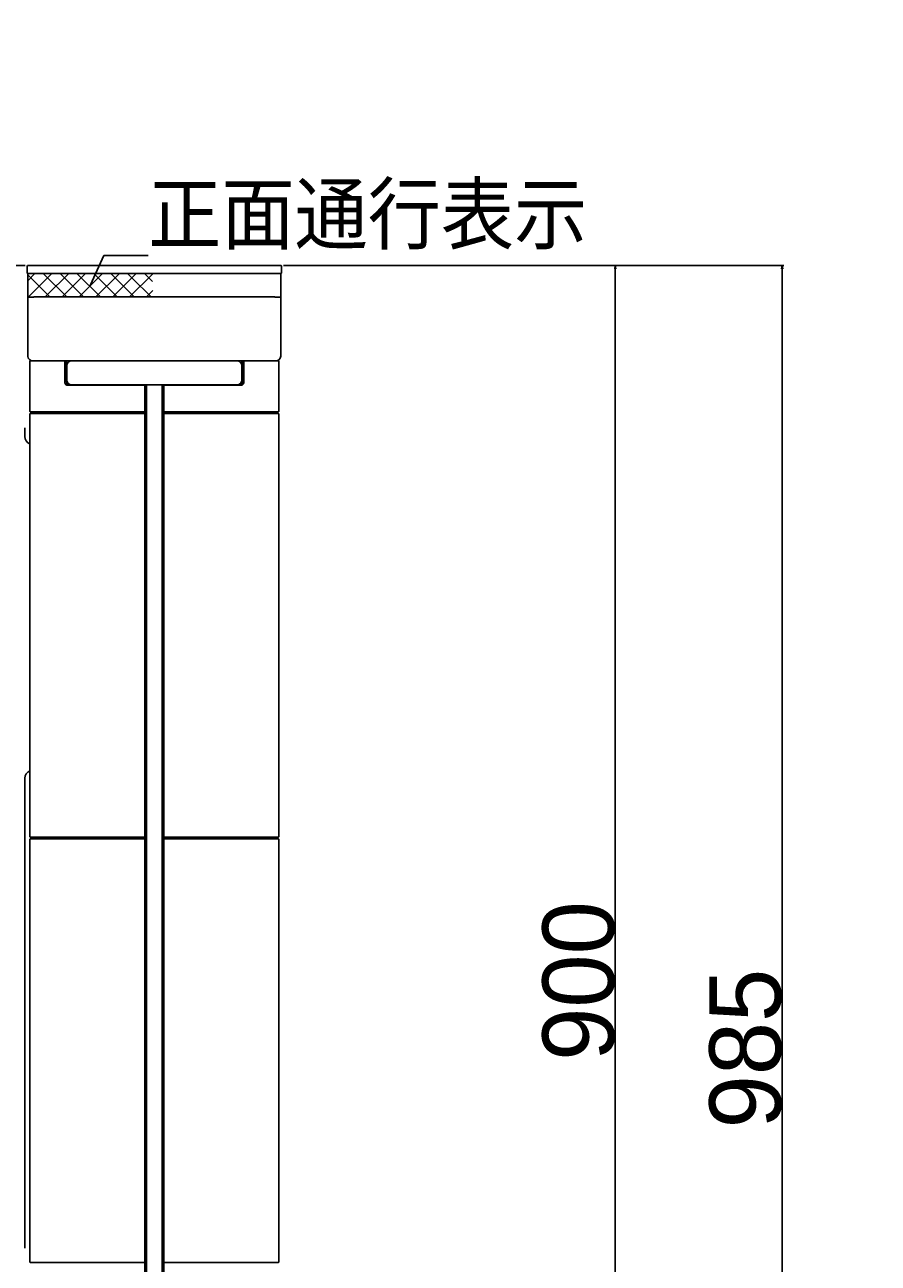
# Model space of a CAD drawing. Extents: x 10 to 8401, y 5 to 5749.
# Tile 14 of 21: x 2807 to 3344, y 1630 to 2409. Entities that reach past the tile are written whole.
import ezdxf
from ezdxf import colors
from ezdxf.entities.mleader import LeaderData, LeaderLine
from ezdxf.math import Vec2, Vec3

# ---------------------------------------------------------------- set-up
doc = ezdxf.new("R2010")
doc.units = 0
doc.header["$LTSCALE"] = 20
doc.layers.get('0').update_dxf_attribs({"linetype": 'CONTINUOUS'})
doc.layers.add('MAIN0', color=7, linetype='CONTINUOUS')
doc.layers.add('MAIN1', color=7, linetype='CONTINUOUS')
doc.styles.add('KNJYOKO', font='TXT', dxfattribs={"bigfont": 'BIGFONT'})
doc.dimstyles.new('MAIN004', dxfattribs={"dimtxt": 3.1, "dimasz": 2, "dimexe": 1, "dimexo": 1.5, "dimgap": 0.09, "dimtad": 1, "dimdsep": 46, "dimtxsty": 'STANDARD', "dimcen": 0.09, "dimazin": 2, "dimtfac": 0.645161, "dimtdec": 4, "dimtmove": 0, "dimatfit": 3, "dimfxl": 1, "dimtvp": 0.66129, "dimtolj": 1, "dimtzin": 0, "dimarcsym": 0})

# ---------------------------------------------------------------- blocks, each defined once
blk = doc.blocks.new('_OPEN')
at = {"color": 0, "linetype": 'BYBLOCK', "lineweight": -2}
for p, q in [((-1, 0.166667), (0, 0)), ((0, 0), (-1, -0.166667)), ((0, 0), (-1, 0))]:
    blk.add_line(p, q, dxfattribs=at)
blk = doc.blocks.new('*D8')
at = {"layer": 'MAIN0', "color": 0, "linetype": 'BYBLOCK', "lineweight": -2}
for p, q in [((2969.42, 2257.54), (3179.22, 2257.54)), ((3178.22, 1359.54), (3178.22, 2255.54))]:
    blk.add_line(p, q, dxfattribs=at)
at = {"layer": 'MAIN0', "color": 0, "linetype": 'BYBLOCK', "xscale": 2, "yscale": 2, "zscale": 2}
for p, rotation in [((3178.22, 2257.54), 90), ((3178.22, 1357.54), 270)]:
    blk.add_blockref('_OPEN', p, dxfattribs=dict(at, rotation=rotation))
at = {"layer": 'MAIN0', "color": 0, "linetype": 'BYBLOCK', "insert": (3155.22, 1807.54), "char_height": 45, "attachment_point": 5, "rotation": 90, "line_spacing_factor": 0.672}
blk.add_mtext('\\A1;900', dxfattribs=at)
blk = doc.blocks.new('*D10')
at = {"layer": 'MAIN0', "color": 0, "linetype": 'BYBLOCK', "lineweight": -2}
blk.add_line((2531.05, 1359.54), (2531.05, 2155.54), dxfattribs=at)
at = {"layer": 'MAIN0', "color": 0, "linetype": 'BYBLOCK', "xscale": 2, "yscale": 2, "zscale": 2}
for p, rotation in [((2531.05, 2157.54), 90), ((2531.05, 1357.54), 270)]:
    blk.add_blockref('_OPEN', p, dxfattribs=dict(at, rotation=rotation))
at = {"layer": 'MAIN0', "color": 0, "linetype": 'BYBLOCK', "insert": (2508.05, 1757.54), "char_height": 45, "attachment_point": 5, "rotation": 90, "line_spacing_factor": 0.672}
blk.add_mtext('\\A1;800', dxfattribs=at)
blk = doc.blocks.new('_DOT')
at = {"color": 0, "linetype": 'BYBLOCK', "lineweight": -2}
blk.add_line((-0.5, 0), (-1, 0), dxfattribs=at)
at = {"color": 0, "linetype": 'BYBLOCK', "lineweight": -2, "const_width": 0.5}
blk.add_lwpolyline([(-0.25, 0, 1), (0.25, 0, 1)], format="xyb", close=True, dxfattribs=at)
blk = doc.blocks.new('*D13')
at = {"layer": 'MAIN0', "color": 0, "linetype": 'BYBLOCK', "lineweight": -2}
for p, q in [((2647.98, 2259.54), (2647.98, 2354.24)), ((2807.02, 2257.54), (2646.98, 2257.54)), ((2647.98, 2257.54), (2647.98, 2157.54)), ((2647.98, 2155.54), (2647.98, 2154.54))]:
    blk.add_line(p, q, dxfattribs=at)
at = {"layer": 'MAIN0', "color": 0, "linetype": 'BYBLOCK', "xscale": 2, "yscale": 2, "zscale": 2}
for p, rotation in [((2647.98, 2257.54), 270), ((2647.98, 2157.54), 90)]:
    blk.add_blockref('_OPEN', p, dxfattribs=dict(at, rotation=rotation))
at = {"layer": 'MAIN0', "color": 0, "linetype": 'BYBLOCK', "insert": (2617.98, 2350.05), "char_height": 45, "attachment_point": 5, "rotation": 90, "line_spacing_factor": 0.672}
blk.add_mtext('\\A1;100', dxfattribs=at)
blk = doc.blocks.new('*D15')
at = {"layer": 'MAIN0', "color": 0, "linetype": 'BYBLOCK', "lineweight": -2}
blk.add_line((2647.98, 1635.54), (2647.98, 1359.54), dxfattribs=at)
at = {"layer": 'MAIN0', "color": 0, "linetype": 'BYBLOCK', "xscale": 2, "yscale": 2, "zscale": 2}
for p, rotation in [((2647.98, 1637.54), 90), ((2647.98, 1357.54), 270)]:
    blk.add_blockref('_OPEN', p, dxfattribs=dict(at, rotation=rotation))
at = {"layer": 'MAIN0', "color": 0, "linetype": 'BYBLOCK', "insert": (2624.98, 1497.54), "char_height": 45, "attachment_point": 5, "rotation": 90, "line_spacing_factor": 0.672}
blk.add_mtext('\\A1;280', dxfattribs=at)
blk = doc.blocks.new('*D21')
at = {"layer": 'MAIN0', "color": 0, "linetype": 'BYBLOCK', "lineweight": -2}
for p, q in [((2969.42, 2257.54), (3284.22, 2257.54)), ((3283.22, 2255.54), (3283.22, 1274.54)), ((2956.62, 1272.54), (3284.22, 1272.54))]:
    blk.add_line(p, q, dxfattribs=at)
at = {"layer": 'MAIN0', "color": 0, "linetype": 'BYBLOCK', "xscale": 2, "yscale": 2, "zscale": 2}
for p, rotation in [((3283.22, 2257.54), 90), ((3283.22, 1272.54), 270)]:
    blk.add_blockref('_OPEN', p, dxfattribs=dict(at, rotation=rotation))
at = {"layer": 'MAIN0', "color": 0, "linetype": 'BYBLOCK', "insert": (3260.22, 1765.04), "char_height": 45, "attachment_point": 5, "rotation": 90, "line_spacing_factor": 0.672}
blk.add_mtext('\\A1;985', dxfattribs=at)
blk = doc.blocks.new('*X7')
at = {"layer": 'MAIN0', "color": 0, "linetype": 'BYBLOCK', "lineweight": -2}
for p, q in [((2808.82, 2248.22), (2813.14, 2252.54)), ((2820.82, 2239.01), (2834.2, 2252.39)), ((2820.82, 2249.62), (2823.59, 2252.39)), ((2823.59, 2252.39), (2823.74, 2252.54)), ((2830.24, 2237.82), (2844.8, 2252.39)), ((2834.2, 2252.39), (2834.35, 2252.54)), ((2840.85, 2237.82), (2855.41, 2252.39)), ((2844.8, 2252.39), (2844.96, 2252.54)), ((2851.45, 2237.82), (2866.02, 2252.39)), ((2855.41, 2252.39), (2855.56, 2252.54)), ((2862.06, 2237.82), (2876.62, 2252.39)), ((2866.02, 2252.39), (2866.17, 2252.54)), ((2872.67, 2237.82), (2887.23, 2252.39)), ((2876.62, 2252.39), (2876.78, 2252.54)), ((2887.23, 2252.39), (2887.38, 2252.54)), ((2808.82, 2237.62), (2820.82, 2249.62)), ((2819.63, 2237.82), (2820.82, 2239.01)), ((2883.27, 2237.82), (2887.33, 2241.88))]:
    blk.add_line(p, q, dxfattribs=at)
blk = doc.blocks.new('*X8')
at = {"layer": 'MAIN0', "color": 0, "linetype": 'BYBLOCK', "lineweight": -2}
for p, q in [((2822.52, 2237.82), (2808.72, 2251.63)), ((2818.57, 2252.39), (2818.42, 2252.54)), ((2833.13, 2237.82), (2818.57, 2252.39)), ((2829.17, 2252.39), (2829.02, 2252.54)), ((2843.74, 2237.82), (2829.17, 2252.39)), ((2839.78, 2252.39), (2839.63, 2252.54)), ((2854.34, 2237.82), (2839.78, 2252.39)), ((2850.39, 2252.39), (2850.24, 2252.54)), ((2864.95, 2237.82), (2850.39, 2252.39)), ((2860.99, 2252.39), (2860.84, 2252.54)), ((2874.37, 2239.01), (2860.99, 2252.39)), ((2871.6, 2252.39), (2871.45, 2252.54)), ((2874.37, 2249.62), (2871.6, 2252.39)), ((2887.03, 2247.56), (2882.06, 2252.54)), ((2886.16, 2237.82), (2874.37, 2249.62)), ((2875.56, 2237.82), (2874.37, 2239.01))]:
    blk.add_line(p, q, dxfattribs=at)

msp = doc.modelspace()

# ---------------------------------------------------------------- linework, layer by layer
at = {"layer": 'MAIN0', "color": 3, "linetype": 'CONTINUOUS'}
msp.add_line((2833.222, 2185.539), (2833.222, 2194.539), dxfattribs=at)
at = {"layer": 'MAIN1', "color": 7, "linetype": 'CONTINUOUS'}
for p, q in [((2808.222, 2257.239), (2808.522, 2257.539)), ((2808.222, 2252.839), (2808.222, 2257.239)), ((2808.522, 2252.539), (2808.222, 2252.839)), ((2808.522, 2257.539), (2967.922, 2257.539)), ((2820.722, 2252.539), (2808.522, 2252.539)), ((2808.822, 2252.489), (2808.722, 2252.539)), ((2808.722, 2252.539), (2808.722, 2237.56)), ((2955.722, 2252.539), (2820.722, 2252.539)), ((2967.922, 2252.539), (2955.722, 2252.539)), ((2967.722, 2252.539), (2967.722, 2237.56)), ((2967.922, 2257.539), (2968.222, 2257.239)), ((2968.222, 2252.839), (2967.922, 2252.539)), ((2968.222, 2257.239), (2968.222, 2252.839)), ((2808.822, 2237.583), (2808.722, 2237.483)), ((2808.722, 2237.539), (2808.722, 2237.56)), ((2808.722, 2237.56), (2808.743, 2237.539)), ((2808.722, 2237.539), (2808.743, 2237.539)), ((2808.722, 2237.483), (2808.722, 2200.538)), ((2808.743, 2237.539), (2808.822, 2237.618)), ((2808.743, 2237.539), (2808.777, 2237.539)), ((2955.624, 2237.823), (2820.82, 2237.823)), ((2820.82, 2237.789), (2955.624, 2237.789)), ((2967.622, 2237.618), (2967.701, 2237.539)), ((2967.722, 2237.483), (2967.622, 2237.583)), ((2967.667, 2237.539), (2967.701, 2237.539)), ((2967.701, 2237.539), (2967.722, 2237.56)), ((2967.722, 2237.539), (2967.701, 2237.539)), ((2967.722, 2237.56), (2967.722, 2237.539)), ((2967.722, 2237.483), (2967.722, 2200.538)), ((2810.172, 2197.539), (2809.972, 2197.339)), ((2809.972, 2165.739), (2809.972, 2197.339)), ((2810.172, 2197.539), (2811.073, 2197.539)), ((2811.073, 2197.539), (2811.722, 2197.539)), ((2964.722, 2197.539), (2811.722, 2197.539)), ((2811.972, 2197.539), (2811.972, 2197.339)), ((2964.222, 2197.539), (2812.222, 2197.539)), ((2831.912, 2184.339), (2831.912, 2197.539)), ((2833.002, 2184.339), (2833.002, 2197.539)), ((2943.442, 2184.339), (2943.442, 2197.539)), ((2944.532, 2184.339), (2944.532, 2197.539)), ((2964.472, 2197.339), (2964.472, 2197.539)), ((2964.722, 2197.539), (2965.371, 2197.539)), ((2965.371, 2197.539), (2966.272, 2197.539)), ((2966.272, 2197.539), (2966.472, 2197.339)), ((2966.472, 2165.739), (2966.472, 2197.339)), ((2943.222, 2185.539), (2943.222, 2194.539)), ((2833.305, 2182.339), (2882.222, 2182.339)), ((2836.222, 2182.539), (2882.222, 2182.539)), ((2936, 2182.539), (2840.444, 2182.539)), ((2882.222, 1357.539), (2882.222, 2182.539)), ((2883.222, 2182.539), (2883.222, 1322.539)), ((2893.222, 1322.539), (2893.222, 2182.539)), ((2894.222, 2182.539), (2894.222, 1357.539)), ((2894.222, 2182.339), (2943.139, 2182.339)), ((2939.998, 2182.539), (2936, 2182.539)), ((2939.998, 2182.539), (2940.222, 2182.539)), ((2810.172, 2165.539), (2809.972, 2165.739)), ((2811.073, 2165.539), (2810.172, 2165.539)), ((2811.972, 2165.539), (2811.073, 2165.539)), ((2811.972, 2165.739), (2811.972, 2165.539)), ((2812.122, 2165.539), (2812.178, 2165.539)), ((2812.178, 2165.539), (2882.222, 2165.539)), ((2894.222, 2165.539), (2964.266, 2165.539)), ((2964.266, 2165.539), (2964.322, 2165.539)), ((2964.472, 2165.539), (2964.472, 2165.739)), ((2965.371, 2165.539), (2964.472, 2165.539)), ((2966.272, 2165.539), (2965.371, 2165.539)), ((2966.272, 2165.539), (2966.472, 2165.739)), ((2810.172, 2164.539), (2809.972, 2164.339)), ((2809.972, 1898.239), (2809.972, 2164.339)), ((2810.172, 2164.539), (2811.073, 2164.539)), ((2811.073, 2164.539), (2811.972, 2164.539)), ((2811.972, 2164.539), (2811.972, 2164.339)), ((2812.122, 2164.539), (2812.178, 2164.539)), ((2812.178, 2164.539), (2882.222, 2164.539)), ((2894.222, 2164.539), (2964.266, 2164.539)), ((2964.266, 2164.539), (2964.322, 2164.539)), ((2964.472, 2164.539), (2965.371, 2164.539)), ((2964.472, 2164.339), (2964.472, 2164.539)), ((2965.371, 2164.539), (2966.272, 2164.539)), ((2966.272, 2164.539), (2966.472, 2164.339)), ((2966.472, 1898.239), (2966.472, 2164.339)), ((2806.722, 2150.039), (2806.722, 2155.539)), ((2806.722, 1639.539), (2806.722, 1935.039)), ((2810.172, 1898.039), (2809.972, 1898.239)), ((2810.172, 1897.039), (2809.972, 1896.839)), ((2809.972, 1630.739), (2809.972, 1896.839)), ((2811.073, 1898.039), (2810.172, 1898.039)), ((2810.172, 1897.039), (2811.073, 1897.039)), ((2811.972, 1898.039), (2811.073, 1898.039)), ((2811.073, 1897.039), (2811.972, 1897.039)), ((2811.972, 1898.239), (2811.972, 1898.039)), ((2811.972, 1897.039), (2811.972, 1896.839)), ((2812.122, 1898.039), (2812.178, 1898.039)), ((2812.122, 1897.039), (2812.178, 1897.039)), ((2812.178, 1898.039), (2882.222, 1898.039)), ((2812.178, 1897.039), (2882.222, 1897.039)), ((2894.222, 1898.039), (2964.266, 1898.039)), ((2894.222, 1897.039), (2964.266, 1897.039)), ((2964.266, 1898.039), (2964.322, 1898.039)), ((2964.266, 1897.039), (2964.322, 1897.039)), ((2964.472, 1898.039), (2964.472, 1898.239)), ((2965.371, 1898.039), (2964.472, 1898.039)), ((2964.472, 1896.839), (2964.472, 1897.039)), ((2964.472, 1897.039), (2965.371, 1897.039)), ((2966.272, 1898.039), (2965.371, 1898.039)), ((2965.371, 1897.039), (2966.272, 1897.039)), ((2966.272, 1898.039), (2966.472, 1898.239)), ((2966.272, 1897.039), (2966.472, 1896.839)), ((2966.472, 1630.739), (2966.472, 1896.839)), ((2809.972, 1630.739), (2810.172, 1630.539)), ((2811.073, 1630.539), (2810.172, 1630.539)), ((2811.972, 1630.539), (2811.073, 1630.539)), ((2811.972, 1630.739), (2811.972, 1630.539)), ((2812.122, 1630.539), (2812.178, 1630.539)), ((2812.178, 1630.539), (2882.222, 1630.539)), ((2894.222, 1630.539), (2964.266, 1630.539)), ((2964.266, 1630.539), (2964.322, 1630.539)), ((2964.472, 1630.539), (2964.472, 1630.739)), ((2965.371, 1630.539), (2964.472, 1630.539)), ((2966.272, 1630.539), (2965.371, 1630.539)), ((2966.272, 1630.539), (2966.472, 1630.739))]:
    msp.add_line(p, q, dxfattribs=at)
for centre, radius, start, end in [((2836.222, 2194.539), 3, 90, 180), ((2940.222, 2194.539), 3, 0, 90), ((2836.222, 2185.539), 3, 180, 270), ((2940.222, 2185.539), 3, 270, 360), ((2811.722, 2150.039), 5, 180, 249.512685), ((2811.722, 1935.039), 5, 110.487315, 180)]:
    msp.add_arc(centre, radius, start, end, dxfattribs=at)
for centre, major_axis, ratio, start_param, end_param in [((2820.82, 2237.614), (12, 0), 0.0174551, 1.5707963, 3.1241394), ((2820.82, 2237.579), (12, 0), 0.0174551, 1.5707963, 3.1241394), ((2955.624, 2237.614), (12, 0), 0.0174551, 0.0174533, 1.5707963), ((2955.624, 2237.579), (12, 0), 0.0174551, 0.0174533, 1.5707963), ((2811.722, 2200.539), (-2.122, -2.122), 0.9996955, 5.4979394, 0.7852459), ((2964.722, 2200.539), (-2.122, 2.122), 0.9996955, 2.3563468, 3.9268385)]:
    msp.add_ellipse(centre, major_axis=major_axis, ratio=ratio, start_param=start_param, end_param=end_param, dxfattribs=at)
for points, knots in [([(2833.305, 2182.339), (2833.147, 2182.361), (2832.831, 2182.405), (2832.414, 2182.75), (2832.101, 2183.257), (2831.936, 2183.82), (2831.919, 2184.191), (2831.912, 2184.339)], [0, 0, 0, 0, 0.4793141, 1.0203993, 1.6164088, 2.2024585, 2.7222761, 2.7222761, 2.7222761, 2.7222761]), ([(2833.002, 2184.339), (2833.018, 2184.114), (2833.048, 2183.664), (2833.285, 2183.065), (2833.637, 2182.613), (2834.03, 2182.373), (2834.292, 2182.349), (2834.396, 2182.339)], [0, 0, 0, 0, 0.6760749, 1.3207388, 1.8936695, 2.3537339, 2.7212363, 2.7212363, 2.7212363, 2.7212363]), ([(2942.048, 2182.339), (2942.207, 2182.361), (2942.523, 2182.405), (2942.941, 2182.75), (2943.253, 2183.257), (2943.418, 2183.82), (2943.435, 2184.191), (2943.442, 2184.339)], [0, 0, 0, 0, 0.4795309, 1.0206929, 1.6167187, 2.2027712, 2.7225998, 2.7225998, 2.7225998, 2.7225998]), ([(2944.532, 2184.339), (2944.516, 2184.114), (2944.486, 2183.664), (2944.249, 2183.065), (2943.897, 2182.613), (2943.504, 2182.373), (2943.243, 2182.349), (2943.139, 2182.339)], [0, 0, 0, 0, 0.6760751, 1.3207356, 1.8936318, 2.3535913, 2.7209135, 2.7209135, 2.7209135, 2.7209135])]:
    msp.add_open_spline(points, degree=3, knots=knots, dxfattribs=at)

# ---------------------------------------------------------------- block references
at = {"layer": 'MAIN0', "color": 3, "linetype": 'CONTINUOUS'}
for name in ['*X8', '*X7']:
    msp.add_blockref(name, (0, 0), dxfattribs=at)

# ---------------------------------------------------------------- dimensions: what is measured, and where the dimension line sits
at = {"layer": 'MAIN0', "color": 7, "linetype": 'CONTINUOUS'}
dim = msp.add_linear_dim(base=(2647.981, 2257.539), p1=(2787.721, 2157.539), p2=(2808.522, 2257.539), angle=90, dimstyle='MAIN004', override={"dimasz": 2, "dimblk1": 'OPEN', "dimblk2": 'OPEN', "dimsah": 1, "dimatfit": 0}, dxfattribs=at)
dim.commit()
dim.dimension.update_dxf_attribs({"geometry": '*D13', "text_midpoint": (2640.481, 2350.053), "dimtype": 160})
for base, p1, p2, picture, middle in [((3283.222, 2257.539), (2955.122, 1272.539), (2967.922, 2257.539), '*D21', (3282.722, 1765.039)), ((3178.222, 1357.539), (2967.922, 2257.539), (3343.639, 1357.539), '*D8', (3177.722, 1807.539)), ((2531.049, 1357.539), (2787.721, 2157.539), (3343.639, 1357.539), '*D10', (2530.549, 1757.539)), ((2647.981, 1637.539), (3343.639, 1357.539), (2804.722, 1637.539), '*D15', (2647.481, 1497.539))]:
    dim = msp.add_linear_dim(base=base, p1=p1, p2=p2, angle=90, dimstyle='MAIN004', override={"dimasz": 2, "dimblk1": 'OPEN', "dimblk2": 'OPEN', "dimsah": 1}, dxfattribs=at)
    dim.commit()
    dim.dimension.update_dxf_attribs({"geometry": picture, "text_midpoint": middle})

# ---------------------------------------------------------------- leaders
ml = msp.add_multileader_mtext('STANDARD', dxfattribs=at)
ml.set_content('{\\H0.93x;{正面通行表示}}', color=7, style='KNJYOKO')
ml.set_leader_properties(color=7, linetype='CONTINUOUS', lineweight=-1)
ml.set_arrow_properties(name='DOT')
ml.build(insert=Vec2(0, 0))
ml.multileader.update_dxf_attribs({"text_left_attachment_type": 6, "dogleg_length": 0, "arrow_head_size": 1})
ctx = ml.context
ctx.base_point, ctx.char_height, ctx.arrow_head_size, ctx.landing_gap_size, ctx.plane_origin = Vec3(2884.384, 2263.927), 45, 1, 0.01, Vec3(2847.596, 2847.596)
ctx.left_attachment, ctx.right_attachment = 6, 6
notes = []
notes.append((ctx, [(0, (1, 0, 0), (2856.434, 2263.927), (1, 0), 27.95, [(0, [(2847.596, 2244.572)], 0, [])])]))
ctx.mtext.insert = Vec3(2884.384, 2309.427)
for ctx, leaders in notes:
    for number, flags, end, landing, length, lines in leaders:
        leader = LeaderData()
        leader.index, (leader.has_last_leader_line, leader.has_dogleg_vector, leader.attachment_direction) = number, flags
        leader.last_leader_point, leader.dogleg_vector, leader.dogleg_length = Vec3(end), Vec3(landing), length
        for number, points, colour, breaks in lines:
            line = LeaderLine()
            line.index, line.vertices, line.color, line.breaks = number, Vec3.list(points), colors.encode_raw_color(colour), breaks
            leader.lines.append(line)
        ctx.leaders.append(leader)

doc.saveas('drawing.dxf')
